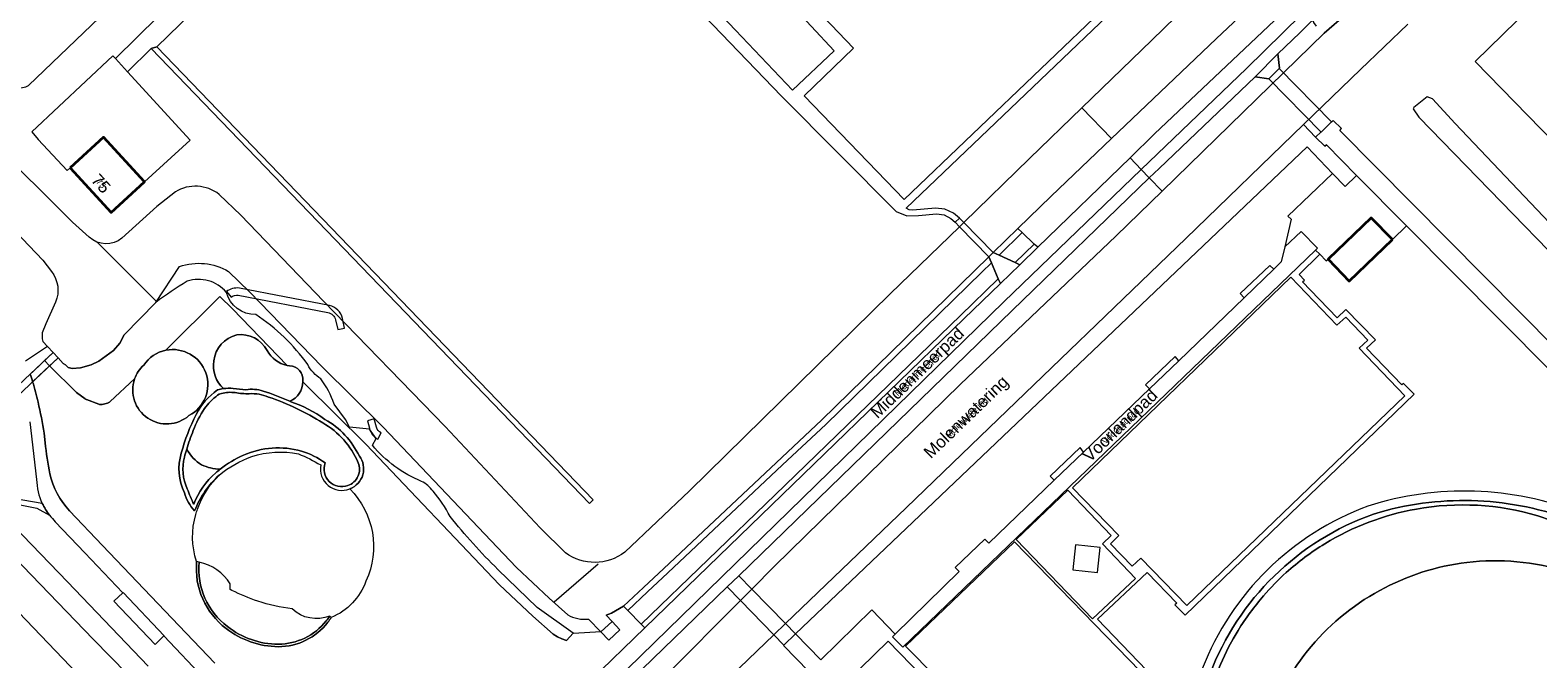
# Model space of a CAD drawing. Header units: metres. Extents: x 124322 to 125871, y 483990 to 485142.
# Tile 50 of 61: x 125126 to 125376, y 484445 to 484549. Entities that reach past the tile are written whole.
import ezdxf
from ezdxf.enums import TextEntityAlignment as Align

# ---------------------------------------------------------------- set-up
doc = ezdxf.new("R2010")
doc.units = ezdxf.units.M
for name, color, linetype, lineweight in [('B-RO-IE-TERREINAFSCHEIDING_KUNSTMATIG_MUUR-GV', 7, 'Continuous', 18), ('B-RO-KW-KUNSTWERK-GV', 170, 'Continuous', 18), ('B-RO-KW-KUNSTWERK_DEK-GV', 7, 'Continuous', 18), ('B-RO-KW-KUNSTWERK_DUIKER-GV', 170, 'Continuous', 18), ('B-RO-KW-KUNSTWERK_STUW-G', 170, 'Continuous', 18), ('B-RO-OG-BEBOUWING-GV', 7, 'Continuous', 35), ('B-RO-OG-BEBOUWING-T18', 7, 'Continuous', 18), ('B-RO-OG-BEBOUWING-T18 @ 0.5', 7, 'Continuous', 18), ('B-RO-OG-BEBOUWING-T18 @ 1', 7, 'Continuous', 18), ('B-RO-OG-BEBOUWING_OVERBOUWING-GV', 7, 'Continuous', 18), ('B-RO-OG-TERREIN_CULTUURSCHEIDING-GV', 7, 'Continuous', 0), ('B-RO-OG-TERREIN_ONBEGROEID-GV', 7, 'Continuous', 0), ('B-RO-OG-TOPOGRAFIE-T18', 7, 'Continuous', 18), ('B-RO-OG-TOPOGRAFIE-T18 @ 0.5', 7, 'Continuous', 18), ('B-RO-OG-TOPOGRAFIE-T18 @ 1', 7, 'Continuous', 18), ('B-RO-OG-WATER-GV', 151, 'Continuous', 13), ('B-RO-VH-ONVERHARD-GV', 252, 'Continuous', 18), ('B-RO-VH-VERHARDING_GESLOTEN-GV', 252, 'Continuous', 18), ('B-RO-VH-VERHARDING_HALFVERHARDING-GV', 7, 'Continuous', 9), ('B-RO-VH-VERHARDING_OPEN-GV', 7, 'Continuous', 9)]:
    doc.layers.add(name, color=color, linetype=linetype, lineweight=lineweight)
doc.styles.add('IBstijl', font='arial.ttf', dxfattribs={"height": 2})

# ---------------------------------------------------------------- blocks, each defined once
blk = doc.blocks.new('*U147')
at = {"layer": 'B-RO-OG-TOPOGRAFIE-T18 @ 0.5', "style": 'IBstijl'}
blk.add_text('Molenwatering', height=1, rotation=44.1, dxfattribs=at).set_placement((125281.25, 484484.787), align=Align.MIDDLE)
at = {"layer": 'B-RO-OG-TOPOGRAFIE-T18 @ 1', "style": 'IBstijl'}
blk.add_text('Molenwatering', height=2, rotation=44.1, dxfattribs=at).set_placement((125281.25, 484484.787), align=Align.MIDDLE)
blk = doc.blocks.new('*U165')
at = {"layer": 'B-RO-OG-TOPOGRAFIE-T18 @ 0.5', "style": 'IBstijl'}
blk.add_text('Middenmeerpad', height=1, rotation=44, dxfattribs=at).set_placement((125273.163, 484492.124), align=Align.MIDDLE)
at = {"layer": 'B-RO-OG-TOPOGRAFIE-T18 @ 1', "style": 'IBstijl'}
blk.add_text('Middenmeerpad', height=2, rotation=44, dxfattribs=at).set_placement((125273.163, 484492.124), align=Align.MIDDLE)
blk = doc.blocks.new('*U177')
at = {"layer": 'B-RO-OG-TOPOGRAFIE-T18 @ 0.5', "style": 'IBstijl'}
blk.add_text('Voorlandpad', height=1, rotation=43.9, dxfattribs=at).set_placement((125306.786, 484483.369), align=Align.MIDDLE)
at = {"layer": 'B-RO-OG-TOPOGRAFIE-T18 @ 1', "style": 'IBstijl'}
blk.add_text('Voorlandpad', height=2, rotation=43.9, dxfattribs=at).set_placement((125306.786, 484483.369), align=Align.MIDDLE)
blk = doc.blocks.new('*U242')
at = {"layer": 'B-RO-OG-BEBOUWING-T18 @ 0.5', "style": 'IBstijl'}
blk.add_text('75', height=1, rotation=-47.6, dxfattribs=at).set_placement((125137.715, 484523.66), align=Align.MIDDLE)
at = {"layer": 'B-RO-OG-BEBOUWING-T18 @ 1', "style": 'IBstijl'}
blk.add_text('75', height=2, rotation=-47.6, dxfattribs=at).set_placement((125137.715, 484523.66), align=Align.MIDDLE)

msp = doc.modelspace()

# ---------------------------------------------------------------- linework, layer by layer
at = {"layer": 'B-RO-IE-TERREINAFSCHEIDING_KUNSTMATIG_MUUR-GV'}
for points in [[(125153.572, 484460.984, 0.2592527), (125158.44, 484449.89)], [(125158.677, 484450.203, -0.2594298), (125153.975, 484460.859)], [(125167.089, 484447.253, -0.1647938), (125158.677, 484450.203)], [(125175.033, 484451.123, -0.2239574), (125167.089, 484447.253)], [(125167.098, 484446.859, 0.2327042), (125175.302, 484450.902)], [(125175.621, 484451.931, -0.0342268), (125175.033, 484451.123)], [(125175.302, 484450.902, 0.0335798), (125175.89, 484451.711)], [(125158.44, 484449.89, 0.1655854), (125167.098, 484446.859)]]:
    msp.add_lwpolyline(points, format="xyb", dxfattribs=at)
for points in [[(125153.975, 484460.859), (125153.572, 484460.984)], [(125175.89, 484451.711), (125175.621, 484451.931)]]:
    msp.add_lwpolyline(points, dxfattribs=at)
at = {"layer": 'B-RO-KW-KUNSTWERK-GV'}
for points in [[(125160.648, 484506.327, 0.1901498), (125158.517, 484505.778)], [(125159.27, 484504.828, -0.2095196), (125160.472, 484505.163)], [(125177.744, 484501.291, 0.2837429), (125175.576, 484503.443)], [(125175.328, 484502.303, -0.2798884), (125176.608, 484501.061)], [(125182.207, 484483.076, 0.2047429), (125183.616, 484481.25)], [(125184.163, 484482.298, -0.2034918), (125183.363, 484483.246)]]:
    msp.add_lwpolyline(points, format="xyb", dxfattribs=at)
for points in [[(125158.517, 484505.778), (125159.27, 484504.828)], [(125160.472, 484505.163), (125175.328, 484502.303)], [(125175.576, 484503.443), (125160.648, 484506.327)], [(125176.608, 484501.061), (125176.963, 484499.482), (125178.094, 484499.699), (125177.744, 484501.291)], [(125183.363, 484483.246), (125183.009, 484484.627), (125181.895, 484484.327), (125182.207, 484483.076)], [(125183.616, 484481.25), (125184.163, 484482.298)]]:
    msp.add_lwpolyline(points, dxfattribs=at)
at = {"layer": 'B-RO-KW-KUNSTWERK_DEK-GV'}
for points in [[(125332.987, 484542.722), (125331.262, 484541.01), (125339.942, 484532.214), (125341.258, 484533.517), (125341.675, 484533.918)], [(125285.591, 484512.218), (125280.701, 484517.189), (125279.993, 484516.5), (125284.868, 484511.51)], [(125245.588, 484456.405), (125243.695, 484454.501), (125249.245, 484448.834), (125251.19, 484450.71)]]:
    msp.add_lwpolyline(points, close=True, dxfattribs=at)
at = {"layer": 'B-RO-KW-KUNSTWERK_DUIKER-GV'}
msp.add_lwpolyline([(125130.594, 484494.773), (125129.776, 484495.651), (125106.921, 484474.14), (125107.759, 484473.281)], close=True, dxfattribs=at)
at = {"layer": 'B-RO-KW-KUNSTWERK_STUW-G'}
for points in [[(125137.003, 484514.011), (125146.875, 484504.166)], [(125212.802, 484454.295), (125220.108, 484460.598)]]:
    msp.add_lwpolyline(points, dxfattribs=at)
at = {"layer": 'B-RO-OG-BEBOUWING-GV'}
for points in [[(125132.612, 484526.285), (125139.378, 484518.881), (125144.915, 484523.939), (125138.149, 484531.343)], [(125351.746, 484514.382), (125348.255, 484518.007), (125341.098, 484511.113), (125344.59, 484507.489)]]:
    msp.add_lwpolyline(points, close=True, dxfattribs=at)
at = {"layer": 'B-RO-OG-BEBOUWING_OVERBOUWING-GV'}
msp.add_lwpolyline([(125299.224, 484463.763), (125298.77, 484459.607), (125302.89, 484459.156), (125303.345, 484463.313)], close=True, dxfattribs=at)
at = {"layer": 'B-RO-OG-TERREIN_CULTUURSCHEIDING-GV'}
for points in [[(125339.195, 484549.781), (125338.743, 484550.394), (125338.714, 484550.437), (125338.686, 484550.48), (125338.661, 484550.525), (125338.533, 484550.773), (125336.415, 484548.688), (125332.766, 484545.16), (125333.021, 484542.779), (125332.987, 484542.722), (125331.262, 484541.01), (125328.994, 484541.348), (125313.075, 484526.163), (125311.461, 484524.601), (125313.579, 484522.391), (125340.47, 484548.62), (125344.12, 484551.81), (125352.49, 484560.64), (125364.35, 484572.6), (125367.403, 484576.356)], [(125146.786, 484503.954), (125141.56, 484498.58), (125140.85, 484497.21), (125139.81, 484495.96), (125137.37, 484494.23), (125136.08, 484493.58), (125134.32, 484493.12), (125132.96, 484493.02), (125132.3, 484493.15), (125131.83, 484493.62), (125131.459, 484493.844), (125130.594, 484494.773), (125129.192, 484493.453), (125133.683, 484489.031), (125135.083, 484487.974), (125135.162, 484487.919), (125135.247, 484487.873), (125135.335, 484487.835), (125137.34, 484487.085)], [(125168.566, 484493.497), (125159.518, 484502.885), (125157.391, 484504.945), (125148.46, 484496.017)], [(125148.46, 484496.017), (125157.391, 484504.945), (125159.518, 484502.885), (125168.566, 484493.497), (125168.981, 484493.423)], [(125128.336, 484494.296), (125129.053, 484494.97), (125129.776, 484495.651), (125128.862, 484496.631), (125125.198, 484494.236)], [(125125.975, 484492.073), (125126.502, 484492.57), (125127.719, 484493.715), (125128.336, 484494.296)], [(125129.192, 484493.453), (125128.336, 484494.296), (125127.719, 484493.715), (125126.502, 484492.57), (125125.975, 484492.073)], [(125137.34, 484487.085), (125135.335, 484487.835), (125135.247, 484487.873), (125135.162, 484487.919), (125135.083, 484487.974), (125133.683, 484489.031), (125129.192, 484493.453), (125128.336, 484492.648), (125126.38, 484490.807)], [(125126.38, 484490.807), (125128.336, 484492.648), (125129.192, 484493.453)], [(125143.29, 484491.26), (125139.248, 484487.5)], [(125139.248, 484487.5), (125143.29, 484491.26)], [(125171.166, 484490.941), (125171.169, 484490.797), (125171.512, 484490.441), (125181.611, 484480.441), (125203.751, 484457.13), (125209.304, 484451.935), (125212.679, 484448.932), (125213.38, 484448.519), (125214.112, 484448.168), (125214.873, 484447.88), (125215.973, 484449.083), (125210.023, 484453.379), (125203.49, 484459.679)], [(125211.586, 484437.319), (125213.14, 484435.695), (125218.856, 484441.265), (125227.849, 484449.972), (125227.253, 484450.577), (125225.017, 484452.844), (125224.34, 484453.58), (125222.34, 484452.39), (125221.421, 484452.068), (125222.435, 484451.012), (125223.73, 484449.663), (125221.891, 484447.94), (125220.582, 484449.303), (125216.051, 484449.026), (125215.973, 484449.083), (125214.873, 484447.88), (125214.112, 484448.168), (125213.38, 484448.519), (125212.679, 484448.932), (125209.304, 484451.935), (125203.751, 484457.13), (125181.611, 484480.441), (125171.512, 484490.441), (125171.169, 484490.797)], [(125138.797, 484487.257), (125137.922, 484487.049)], [(125137.922, 484487.049), (125138.797, 484487.257)], [(125169.01, 484487.564), (125169.044, 484487.548)], [(125182.7, 484480.263), (125183.34, 484481.394), (125182.231, 484482.906), (125178.93, 484483.253), (125178.26, 484484.509), (125176.362, 484487.105)], [(125128.274, 484482.269), (125128.451, 484480.687)], [(125142.091, 484442.276), (125136.427, 484448.12), (125110.049, 484475.436), (125108.67, 484474.139), (125107.759, 484473.281), (125108.01, 484473.024), (125113.247, 484464.466), (125113.182, 484463.927), (125147.14, 484428.43), (125148.55, 484427.04), (125156.8, 484418.56), (125164.87, 484410.57), (125166.72, 484408.06), (125168.17, 484405.19), (125168.79, 484403.12)], [(125178.986, 484473.045), (125178.938, 484473.026)], [(125132.504, 484469.414), (125137.974, 484463.645), (125149.44, 484451.615), (125156.577, 484444.115)]]:
    msp.add_lwpolyline(points, dxfattribs=at)
for points in [[(125341.852, 484525.345), (125343.921, 484523.169), (125345.824, 484525.027), (125340.828, 484530.063), (125340.578, 484529.845), (125339.034, 484531.38), (125337.038, 484533.445), (125317.51, 484514.57), (125283.428, 484481.703), (125271.16, 484469.86), (125251.19, 484450.71), (125252.833, 484449.009), (125252.85, 484448.992), (125337.639, 484529.77)], [(125305.99, 484514.99), (125313.579, 484522.391), (125311.461, 484524.601), (125288.73, 484502.61), (125275.5, 484489.71), (125243.411, 484458.628), (125245.588, 484456.405), (125249.35, 484460.19), (125280.09, 484490.35)], [(125290.391, 484515.523), (125289.664, 484516.207), (125285.591, 484512.218), (125286.564, 484511.773)], [(125292.393, 484513.639), (125290.391, 484515.523), (125286.564, 484511.773), (125289.219, 484510.557)], [(125292.976, 484513.09), (125292.393, 484513.639), (125289.219, 484510.557), (125290, 484510.2)], [(125285.29, 484510.525), (125284.868, 484511.51), (125257.14, 484484.44), (125230.99, 484459.84), (125227.62, 484456.66), (125224.34, 484453.58), (125225.017, 484452.844), (125228.305, 484455.932), (125231.676, 484459.112), (125250.684, 484476.994), (125257.832, 484483.718), (125283.709, 484508.975)], [(125286.434, 484507.854), (125285.29, 484510.525), (125283.709, 484508.975), (125257.832, 484483.718), (125250.684, 484476.994), (125231.676, 484459.112), (125228.305, 484455.932), (125225.017, 484452.844), (125227.253, 484450.577), (125249.443, 484472.044), (125280.183, 484501.784)], [(125280.74, 484501.21), (125286.772, 484507.066), (125286.434, 484507.854), (125280.183, 484501.784), (125249.443, 484472.044), (125227.253, 484450.577), (125227.849, 484449.972), (125255.868, 484477.101)], [(125130.594, 484494.773), (125129.776, 484495.651), (125129.053, 484494.97), (125128.336, 484494.296), (125129.192, 484493.453)]]:
    msp.add_lwpolyline(points, close=True, dxfattribs=at)
for points in [[(125158.493, 484505.621, 0.3033889), (125152.015, 484507.487)], [(125152.015, 484507.487, 0.0151229), (125146.786, 484503.954)], [(125163.381, 484501.932, -0.3429531), (125158.493, 484505.621)], [(125171.99, 484493.636, 0.0928436), (125163.381, 484501.932)], [(125156.43, 484494.257, -0.3224836), (125160.214, 484498.559)], [(125160.214, 484498.559, -0.3180825), (125165.233, 484495.973)], [(125144.792, 484493.559, -0.1978641), (125148.46, 484496.017)], [(125148.46, 484496.017, -0.8688943), (125152.297, 484485.182)], [(125165.233, 484495.973, 0.2137653), (125168.566, 484493.497)], [(125143.29, 484491.26, -0.1238218), (125144.792, 484493.559)], [(125157.998, 484489.653, -0.25499), (125156.43, 484494.257)], [(125168.981, 484493.423, -0.4465274), (125171.166, 484490.941)], [(125174.145, 484491.277, -0.1339999), (125171.99, 484493.636)], [(125125.975, 484492.073, -0.0054744), (125126.38, 484490.807)], [(125126.38, 484490.807, -0.0168845), (125127.295, 484487.407)], [(125152.297, 484485.182, -0.76756), (125143.29, 484491.26)], [(125171.169, 484490.797, -0.3024321), (125169.01, 484487.564)], [(125176.362, 484487.105, 0.0753862), (125174.145, 484491.277)], [(125153.478, 484485.359, -0.1300531), (125157.041, 484489.432)], [(125157.041, 484489.432, -0.0407509), (125157.998, 484489.653)], [(125127.295, 484487.407, -0.0199375), (125128.274, 484482.269)], [(125137.922, 484487.049, -0.1457202), (125137.34, 484487.085)], [(125137.34, 484487.085, 0.1457202), (125137.922, 484487.049)], [(125139.248, 484487.5, -0.1300898), (125138.797, 484487.257)], [(125138.797, 484487.257, 0.1300898), (125139.248, 484487.5)], [(125151.027, 484478.959, -0.0505713), (125153.478, 484485.359)], [(125169.044, 484487.548, -0.0700271), (125174.84, 484484.559)], [(125174.84, 484484.559, -0.1497548), (125180.535, 484478.476)], [(125128.451, 484480.687, 0.0189417), (125129.227, 484475.525)], [(125190.852, 484474.278, -0.1254179), (125182.7, 484480.263)], [(125151.559, 484472.387, -0.1899939), (125151.027, 484478.959)], [(125180.535, 484478.476, -0.4979449), (125178.986, 484473.045)], [(125129.227, 484475.525, 0.1370844), (125132.504, 484469.414)], [(125157.326, 484475.329, 0.1178227), (125153.241, 484469.387)], [(125153.724, 484469.683, -0.1190304), (125157.326, 484475.329)], [(125178.938, 484473.026, -0.3151668), (125181.624, 484457.733)], [(125192.746, 484472.636, 0.1148856), (125190.852, 484474.278)], [(125195.567, 484468.46, 0.0623581), (125192.746, 484472.636)], [(125153.241, 484469.387, -0.1198399), (125151.559, 484472.387)], [(125153.572, 484460.984, -0.1526839), (125153.432, 484468.804)], [(125153.432, 484468.804, -0.0180952), (125153.724, 484469.683)], [(125203.49, 484459.679, -0.0289027), (125195.567, 484468.46)], [(125158.44, 484449.89, -0.2592527), (125153.572, 484460.984)], [(125181.624, 484457.733, -0.2130361), (125175.89, 484451.711)], [(125175.302, 484450.902, -0.2327042), (125167.098, 484446.859)], [(125175.89, 484451.711, -0.0335798), (125175.302, 484450.902)], [(125167.098, 484446.859, -0.1655854), (125158.44, 484449.89)]]:
    msp.add_lwpolyline(points, format="xyb", dxfattribs=at)
at = {"layer": 'B-RO-OG-TERREIN_ONBEGROEID-GV'}
for points in [[(125157.031, 484488.546, 0.0744492), (125154.868, 484486.353)], [(125159.943, 484488.988, 0.0975228), (125157.683, 484488.861)], [(125162.301, 484488.813, -0.0456384), (125159.943, 484488.988)], [(125165.486, 484488.262, 0.1195616), (125162.301, 484488.813)], [(125174.481, 484483.967, 0.0581985), (125165.486, 484488.262)], [(125154.868, 484486.353, 0.0521355), (125153.008, 484482.711)], [(125153.008, 484482.711, 0.0199115), (125151.921, 484479.59)], [(125180.321, 484477.37, 0.1676381), (125174.481, 484483.967)], [(125151.921, 484479.59, 0.1251503), (125154.392, 484477.002)], [(125157.457, 484476.282, -0.0644542), (125161.337, 484478.615)], [(125161.337, 484478.615, -0.172108), (125170.927, 484479.311)], [(125170.927, 484479.311, -0.0747848), (125174.884, 484477.336)], [(125154.392, 484477.002, 0.0933362), (125157.457, 484476.282)], [(125174.884, 484477.336, 0.6438954), (125178.62, 484473.602)], [(125178.62, 484473.602, 0.4426396), (125180.321, 484477.37)]]:
    msp.add_lwpolyline(points, format="xyb", dxfattribs=at)
msp.add_lwpolyline([(125157.683, 484488.861), (125157.32, 484488.756), (125157.031, 484488.546)], dxfattribs=at)
at = {"layer": 'B-RO-OG-WATER-GV'}
for points in [[(125135.77, 484514.79), (125132.98, 484517.28), (125119.44, 484530.7), (125097.09, 484553.81), (125093.267, 484557.753), (125084.06, 484567.25), (125076.09, 484575.52), (125044.036, 484608.673), (125039.1, 484603.572), (125066.51, 484574.99), (125080.3, 484560.43), (125112.28, 484527.48), (125128.05, 484510.94), (125129.521, 484509.067)], [(125335.51, 484570.42), (125331.68, 484566.74), (125311.88, 484547.45), (125300.307, 484536.237), (125305.197, 484531.136), (125322.57, 484547.66), (125337.83, 484562.16), (125340.5, 484564.99), (125342.3, 484567.79), (125343.23, 484570.3)], [(125344.12, 484551.81), (125340.47, 484548.62), (125313.579, 484522.391), (125305.99, 484514.99), (125280.09, 484490.35), (125249.35, 484460.19), (125245.588, 484456.405), (125243.695, 484454.501), (125231.27, 484442)], [(125242.16, 484442), (125249.245, 484448.834), (125251.19, 484450.71), (125271.16, 484469.86), (125283.428, 484481.703), (125317.51, 484514.57), (125337.038, 484533.445), (125346.49, 484542.58), (125354.31, 484550.11)], [(125218.527, 484451.445), (125220.582, 484449.303), (125222.435, 484451.012), (125221.421, 484452.068), (125222.34, 484452.39), (125224.34, 484453.58), (125227.62, 484456.66), (125230.99, 484459.84), (125257.14, 484484.44), (125284.868, 484511.51), (125285.591, 484512.218), (125289.664, 484516.207), (125295.17, 484521.6), (125305.197, 484531.136), (125300.307, 484536.237), (125291.61, 484527.81), (125280.701, 484517.189), (125279.993, 484516.5), (125268.54, 484505.35), (125235.25, 484472.71), (125224.51, 484462.52)], [(125150.04, 484522.3), (125146.98, 484519.84), (125141.17, 484514.63)], [(125160.91, 484518.44), (125157.29, 484521.87)], [(125214.71, 484462.44), (125210.48, 484466.56), (125194.78, 484483.36), (125174.61, 484504.16), (125160.91, 484518.44)], [(125130.17, 484504), (125128.58, 484500.4), (125127.94, 484498.93), (125127.94, 484497.93), (125128.1, 484497.47), (125128.862, 484496.631), (125129.776, 484495.651), (125130.594, 484494.773), (125131.459, 484493.844), (125131.83, 484493.62), (125132.3, 484493.15), (125132.96, 484493.02), (125134.32, 484493.12), (125136.08, 484493.58), (125137.37, 484494.23), (125139.81, 484495.96), (125140.85, 484497.21), (125141.56, 484498.58), (125146.786, 484503.954), (125150.715, 484509.888)], [(125158.85, 484509.1), (125162.35, 484505.71), (125174.36, 484493.25), (125184.47, 484483.24), (125206.57, 484459.97), (125212, 484454.89), (125215.08, 484452.15)], [(125168.79, 484403.12), (125168.17, 484405.19), (125166.72, 484408.06), (125164.87, 484410.57), (125156.8, 484418.56), (125148.55, 484427.04), (125147.14, 484428.43), (125113.182, 484463.927)]]:
    msp.add_lwpolyline(points, dxfattribs=at)
msp.add_lwpolyline([(125422.77, 484469.03), (125391.3, 484502.89), (125362.13, 484533.62), (125358.4, 484537.74), (125357.53, 484538.07), (125355.29, 484536.29), (125355.21, 484536.06), (125356.14, 484534.65), (125393.2, 484496.56), (125422.68, 484465.62), (125430.27, 484458.33), (125430.85, 484458.04), (125432.17, 484459.42), (125431.59, 484460.08)], close=True, dxfattribs=at)
for points in [[(125157.29, 484521.87, 0.3127093), (125150.04, 484522.3)], [(125141.17, 484514.63, -0.385278), (125135.77, 484514.79)], [(125150.715, 484509.888, -0.2211853), (125158.85, 484509.1)], [(125129.521, 484509.067, -0.275621), (125130.17, 484504)], [(125224.51, 484462.52, -0.3367949), (125214.71, 484462.44)], [(125215.08, 484452.15, 0.1645191), (125218.527, 484451.445)]]:
    msp.add_lwpolyline(points, format="xyb", dxfattribs=at)
at = {"layer": 'B-RO-VH-ONVERHARD-GV'}
for points in [[(125148.46, 484496.017, 0.1978641), (125144.792, 484493.559)], [(125152.297, 484485.182, 0.8688943), (125148.46, 484496.017)], [(125144.792, 484493.559, 0.1238218), (125143.29, 484491.26)], [(125143.29, 484491.26, 0.76756), (125152.297, 484485.182)], [(125382.819, 484469.073, 0.1719823), (125347.707, 484470.168)], [(125129.198, 484468.665, -0.0442041), (125127.971, 484470.628)], [(125347.707, 484470.168, 0.2149664), (125320.229, 484443.178)], [(125349.743, 484469.19, -0.1613197), (125381.833, 484467.731)], [(125321.516, 484442.352, -0.2193872), (125348.594, 484468.852)]]:
    msp.add_lwpolyline(points, format="xyb", dxfattribs=at)
for points in [[(125117.153, 484473.139), (125118.764, 484471.472), (125127.093, 484469.855), (125129.198, 484468.665)], [(125127.971, 484470.628), (125119.555, 484472.05), (125117.153, 484473.139)], [(125348.594, 484468.852), (125349.743, 484469.19)]]:
    msp.add_lwpolyline(points, dxfattribs=at)
at = {"layer": 'B-RO-VH-VERHARDING_GESLOTEN-GV'}
for points in [[(125075.68, 484637.516), (125051.215, 484613.954), (125099.548, 484563.843), (125122.26, 484540.295), (125122.688, 484539.981), (125123.164, 484539.747), (125123.675, 484539.602), (125124.203, 484539.55), (125124.732, 484539.593), (125125.245, 484539.729), (125125.725, 484539.954), (125175.357, 484587.587), (125102.367, 484663.217)], [(125262.456, 484546.117), (125254.274, 484538.238), (125270.841, 484521.021), (125327.462, 484575.242), (125253.51, 484652.417), (125205.057, 484606.131)], [(125146.051, 484546.038), (125146.981, 484546.356), (125195.049, 484593.126), (125191.36, 484596.93), (125181.902, 484586.096), (125180.03, 484583.79), (125167.43, 484571.12), (125147.17, 484551.39), (125140.106, 484544.395), (125142.103, 484542.21)], [(125411.31, 484588.73), (125365.49, 484543.89), (125435.28, 484472.26), (125481.09, 484517.2)], [(125332.987, 484542.722), (125331.262, 484541.01), (125339.942, 484532.214), (125341.258, 484533.517), (125341.675, 484533.918)], [(125274.118, 484491.136), (125287.348, 484504.036), (125310.137, 484525.982), (125308.266, 484527.934), (125292.976, 484513.09), (125290, 484510.2), (125286.772, 484507.066), (125280.74, 484501.21), (125255.868, 484477.101), (125227.849, 484449.972), (125218.856, 484441.265), (125213.14, 484435.695), (125211.726, 484434.264), (125211.624, 484434.169), (125213.325, 484432.366), (125222.709, 484440.97)], [(125311.461, 484524.601), (125310.137, 484525.982), (125287.348, 484504.036), (125274.118, 484491.136), (125222.709, 484440.97), (125213.325, 484432.366), (125214.58, 484431.01), (125216.298, 484432.537), (125216.188, 484432.681), (125216.53, 484432.943), (125223.89, 484439.72), (125241.483, 484456.761), (125243.411, 484458.628), (125275.5, 484489.71), (125288.73, 484502.61)], [(125284.868, 484511.51), (125285.591, 484512.218), (125280.701, 484517.189), (125279.993, 484516.5)], [(125353.795, 484488.481), (125346.235, 484496.356), (125347.654, 484497.717), (125344.034, 484501.494), (125342.524, 484500.182), (125334.943, 484508.12), (125298.757, 484473.204), (125306.394, 484465.276), (125305.052, 484463.903), (125308.62, 484460.21), (125310.08, 484461.523), (125317.687, 484453.715)], [(125305.052, 484463.903), (125306.394, 484465.276), (125298.757, 484473.204), (125334.943, 484508.12), (125342.524, 484500.182), (125344.034, 484501.494), (125347.654, 484497.717), (125346.235, 484496.356), (125353.795, 484488.481), (125317.687, 484453.715), (125310.08, 484461.523), (125308.62, 484460.21)], [(125303.729, 484463.91), (125305.165, 484465.3), (125297.932, 484472.821), (125289.37, 484464.612), (125302.064, 484451.505), (125309.153, 484458.185)], [(125289.37, 484464.612), (125297.932, 484472.821), (125305.165, 484465.3), (125303.729, 484463.91), (125309.153, 484458.185), (125302.064, 484451.505)], [(125271.075, 484446.956), (125272.92, 484445.04), (125291.849, 484425.389), (125309.942, 484442.797), (125289.108, 484464.273)], [(125272.92, 484445.04), (125271.075, 484446.956), (125289.108, 484464.273), (125309.942, 484442.797), (125291.849, 484425.389)], [(125243.695, 484454.501), (125249.245, 484448.834), (125251.19, 484450.71), (125245.588, 484456.405)], [(125222.435, 484451.012), (125220.582, 484449.303), (125221.891, 484447.94), (125223.73, 484449.663)], [(125258.933, 484438.77), (125249.666, 484429.767), (125273.903, 484404.61), (125292.6, 484422.624), (125291.259, 484424.007), (125268.201, 484447.773)]]:
    msp.add_lwpolyline(points, close=True, dxfattribs=at)
for points in [[(125346.81, 484566.27), (125345.82, 484564.68), (125337.2, 484555.46), (125312.34, 484531.89), (125308.266, 484527.934), (125310.137, 484525.982), (125327.574, 484542.773), (125339.672, 484554.681), (125346.708, 484561.658)], [(125346.708, 484561.658), (125339.672, 484554.681), (125327.574, 484542.773), (125310.137, 484525.982), (125311.461, 484524.601), (125313.075, 484526.163), (125328.994, 484541.348), (125332.766, 484545.16), (125336.415, 484548.688), (125338.533, 484550.773), (125341.07, 484553.27), (125348.16, 484560.3)], [(125420.626, 484454.143), (125343.064, 484532.482), (125343.327, 484532.796), (125341.908, 484534.142), (125341.258, 484533.517), (125339.942, 484532.214), (125339.923, 484532.233), (125339.034, 484531.38), (125340.578, 484529.845), (125340.828, 484530.063), (125345.824, 484525.027), (125354.106, 484516.677), (125424.98, 484445.23), (125434.315, 484454.264)], [(125102.452, 484488.358), (125090.584, 484500.573), (125089.924, 484501.278), (125064.182, 484527.847), (125061.665, 484525.404), (125068.664, 484518.166), (125087.157, 484499.117), (125088.011, 484498.238), (125091.788, 484494.347), (125110.049, 484475.436), (125136.427, 484448.12), (125142.091, 484442.276)], [(125310.986, 484442.987), (125302.866, 484451.409), (125311.087, 484459.138), (125316.018, 484454.074), (125315.678, 484453.779), (125317.418, 484452.063), (125355.334, 484488.711), (125353.619, 484490.508), (125353.307, 484490.263), (125347.483, 484496.351), (125348.94, 484497.724), (125344.055, 484502.765), (125342.604, 484501.397), (125338.206, 484506.012), (125336.876, 484507.37), (125337.178, 484507.67), (125336.28, 484508.593), (125339.707, 484511.929), (125339.004, 484512.629), (125270.59, 484446.802), (125268.899, 484448.509), (125269.353, 484448.953), (125265.465, 484452.949), (125257.009, 484444.688), (125252.85, 484448.992), (125252.833, 484449.009), (125250.91, 484447.133), (125250.828, 484447.053), (125255.019, 484442.767)], [(125158.517, 484505.778), (125159.27, 484504.828)], [(125160.472, 484505.163), (125175.328, 484502.303)], [(125175.576, 484503.443), (125160.648, 484506.327)], [(125176.608, 484501.061), (125176.963, 484499.482), (125178.094, 484499.699), (125177.744, 484501.291)], [(125168.981, 484493.423), (125168.566, 484493.497)], [(125171.169, 484490.797), (125171.166, 484490.941)], [(125145.531, 484443.627), (125132.167, 484457.596), (125118.764, 484471.472), (125117.153, 484473.139), (125102.452, 484488.358)], [(125125.934, 484484.127), (125127.029, 484474.588)], [(125183.363, 484483.246), (125183.009, 484484.627), (125181.895, 484484.327), (125182.207, 484483.076)], [(125128.451, 484480.687), (125128.274, 484482.269)], [(125183.616, 484481.25), (125184.163, 484482.298)], [(125137.974, 484463.645), (125132.504, 484469.414)], [(125130.14, 484467.556), (125135.01, 484462.439), (125141.325, 484455.794), (125141.375, 484455.841), (125148.191, 484448.658), (125148.157, 484448.633), (125154.945, 484441.464), (125155.362, 484440.981), (125155.345, 484440.762), (125158.291, 484440.718), (125158.312, 484440.965), (125158.471, 484442.97)], [(125156.577, 484444.115), (125149.44, 484451.615), (125137.974, 484463.645)], [(125159.427, 484456.199), (125159.137, 484456.352), (125159.127, 484457.262)], [(125258.933, 484438.77), (125268.201, 484447.773), (125291.259, 484424.007)]]:
    msp.add_lwpolyline(points, dxfattribs=at)
for points in [[(125160.648, 484506.327, 0.1901498), (125158.517, 484505.778)], [(125159.27, 484504.828, -0.2095196), (125160.472, 484505.163)], [(125177.744, 484501.291, 0.2837429), (125175.576, 484503.443)], [(125175.328, 484502.303, -0.2798884), (125176.608, 484501.061)], [(125160.214, 484498.559, 0.3224836), (125156.43, 484494.257)], [(125165.233, 484495.973, 0.3180825), (125160.214, 484498.559)], [(125168.566, 484493.497, -0.2137653), (125165.233, 484495.973)], [(125156.43, 484494.257, 0.25499), (125157.998, 484489.653)], [(125171.166, 484490.941, 0.4465274), (125168.981, 484493.423)], [(125126.38, 484490.807, 0.0054744), (125125.975, 484492.073)], [(125127.295, 484487.407, 0.0168845), (125126.38, 484490.807)], [(125169.01, 484487.564, 0.3024321), (125171.169, 484490.797)], [(125157.998, 484489.653, -0.0696903), (125159.631, 484489.671)], [(125159.631, 484489.671, 0.0201469), (125161.721, 484489.484)], [(125161.721, 484489.484, -0.1130628), (125164.595, 484489.255)], [(125164.595, 484489.255, -0.0282318), (125169.01, 484487.564)], [(125128.274, 484482.269, 0.0199375), (125127.295, 484487.407)], [(125182.207, 484483.076, 0.2047429), (125183.616, 484481.25)], [(125184.163, 484482.298, -0.2034918), (125183.363, 484483.246)], [(125129.227, 484475.525, -0.0189417), (125128.451, 484480.687)], [(125151.547, 484478.284, 0.1718994), (125152.018, 484473.019)], [(125151.921, 484479.59, 0.0078872), (125151.547, 484478.284)], [(125154.392, 484477.002, -0.1251503), (125151.921, 484479.59)], [(125132.504, 484469.414, -0.1370844), (125129.227, 484475.525)], [(125153.082, 484470.472, -0.1265676), (125156.759, 484475.698)], [(125157.457, 484476.282, -0.0933362), (125154.392, 484477.002)], [(125156.759, 484475.698, -0.0126579), (125157.457, 484476.282)], [(125127.029, 484474.588, 0.0966815), (125127.971, 484470.628)], [(125152.018, 484473.019, 0.0154684), (125153.082, 484470.472)], [(125127.971, 484470.628, 0.0442041), (125129.198, 484468.665)], [(125129.198, 484468.665, 0.0277266), (125130.14, 484467.556)], [(125153.975, 484460.859, 0.2594298), (125158.677, 484450.203)], [(125159.127, 484457.262, 0.2155053), (125153.975, 484460.859)], [(125163.71, 484454.396, -0.0399658), (125159.427, 484456.199)], [(125169.387, 484453.151, -0.0505571), (125163.71, 484454.396)], [(125175.621, 484451.931, -0.2953182), (125169.387, 484453.151)], [(125158.677, 484450.203, 0.1647938), (125167.089, 484447.253)], [(125167.089, 484447.253, 0.2239574), (125175.033, 484451.123)], [(125175.033, 484451.123, 0.0342268), (125175.621, 484451.931)]]:
    msp.add_lwpolyline(points, format="xyb", dxfattribs=at)
at = {"layer": 'B-RO-VH-VERHARDING_HALFVERHARDING-GV'}
for points in [[(125375.859, 484468.546, 0.1178202), (125355.72, 484469.685)], [(125355.72, 484469.685, 0.0923462), (125340.554, 484463.925)], [(125378.417, 484467.653, 0.0264449), (125375.859, 484468.546)], [(125340.554, 484463.925, 0.0463523), (125334.161, 484459.153)], [(125364.099, 484460.829, 0.0957096), (125349.647, 484456.187)], [(125349.647, 484456.187, -0.0957096), (125364.099, 484460.829)], [(125394.901, 484451.512, 0.2088485), (125364.099, 484460.829)], [(125364.099, 484460.829, -0.2088485), (125394.901, 484451.512)], [(125334.161, 484459.153, 0.0312847), (125330.402, 484455.304)], [(125330.402, 484455.304, 0.0404406), (125326.182, 484449.561)], [(125349.647, 484456.187, 0.4144157), (125333.822, 484401.87)], [(125333.822, 484401.87, -0.4144157), (125349.647, 484456.187)], [(125326.182, 484449.561, 0.1460373), (125319.734, 484425.359)]]:
    msp.add_lwpolyline(points, format="xyb", dxfattribs=at)
at = {"layer": 'B-RO-VH-VERHARDING_OPEN-GV'}
for points in [[(125205.057, 484606.131), (125253.51, 484652.417), (125327.462, 484575.242), (125270.841, 484521.021), (125254.274, 484538.238), (125262.456, 484546.117)], [(125238.646, 484565.754), (125248.951, 484554.892), (125250.84, 484553.061), (125251.628, 484553.874), (125259.258, 484545.69), (125252.323, 484539.133), (125242.873, 484549.126), (125232.575, 484560.015)], [(125146.981, 484546.356), (125146.051, 484546.038), (125218.671, 484470.608), (125219.301, 484471.214)], [(125332.766, 484545.16), (125328.994, 484541.348), (125331.262, 484541.01), (125332.987, 484542.722), (125333.021, 484542.779)], [(125142.103, 484542.21), (125140.106, 484544.395), (125139.668, 484544.874), (125126.24, 484532.22), (125127.3, 484530.99), (125132.109, 484525.825), (125132.612, 484526.285), (125138.149, 484531.343), (125144.915, 484523.939), (125152.484, 484530.853)], [(125348.255, 484518.007), (125351.746, 484514.382), (125354.106, 484516.677), (125345.824, 484525.027), (125343.921, 484523.169), (125341.852, 484525.345), (125334.431, 484518.259), (125334.964, 484517.739), (125333.937, 484513.151), (125336.644, 484515.726), (125339.319, 484512.933), (125339.004, 484512.629), (125339.707, 484511.929), (125340.786, 484510.83), (125341.098, 484511.113)], [(125279.993, 484516.5), (125280.701, 484517.189), (125279.988, 484517.914), (125279.271, 484517.239)], [(125339.004, 484512.629), (125339.319, 484512.933), (125336.644, 484515.726), (125333.937, 484513.151), (125333.309, 484510.67), (125332.091, 484509.452), (125327.181, 484504.741), (125316.375, 484494.287), (125311.475, 484489.61), (125300.575, 484479.141), (125295.675, 484474.456), (125284.855, 484464.003), (125284.22, 484464.708), (125279.303, 484459.983), (125279.963, 484459.326), (125269.353, 484448.953), (125268.899, 484448.509), (125270.59, 484446.802)], [(125289.219, 484510.557), (125286.564, 484511.773), (125285.591, 484512.218), (125284.868, 484511.51), (125285.29, 484510.525), (125286.434, 484507.854), (125286.772, 484507.066), (125290, 484510.2)], [(125332.091, 484509.452), (125331.415, 484510.103), (125326.539, 484505.451), (125327.181, 484504.741)], [(125316.375, 484494.287), (125315.736, 484495.003), (125310.832, 484490.288), (125311.475, 484489.61)], [(125300.575, 484479.141), (125299.997, 484479.878), (125295.049, 484475.162), (125295.675, 484474.456)], [(125245.588, 484456.405), (125243.411, 484458.628), (125241.483, 484456.761), (125243.695, 484454.501)], [(125141.325, 484455.794), (125139.851, 484454.412), (125146.673, 484447.209), (125148.157, 484448.633), (125148.191, 484448.658), (125141.375, 484455.841)], [(125252.833, 484449.009), (125251.19, 484450.71), (125249.245, 484448.834), (125250.91, 484447.133)]]:
    msp.add_lwpolyline(points, close=True, dxfattribs=at)
for points in [[(125196.419, 484594.459), (125250.517, 484538.15), (125269.488, 484519.023), (125271.267, 484518.323), (125273.202, 484518.387), (125276.212, 484518.665), (125277.458, 484518.46), (125278.595, 484517.895), (125279.271, 484517.239), (125279.988, 484517.914), (125279.026, 484518.768), (125277.561, 484519.398), (125276, 484519.589), (125272.297, 484519.28), (125271.686, 484519.297), (125271.151, 484519.577), (125329.231, 484575.157)], [(125157.031, 484488.546), (125157.32, 484488.756), (125157.683, 484488.861)], [(125169.044, 484487.548), (125169.01, 484487.564)], [(125178.938, 484473.026), (125178.986, 484473.045)], [(125349.743, 484469.19), (125348.594, 484468.852)]]:
    msp.add_lwpolyline(points, dxfattribs=at)
for points in [[(125157.041, 484489.432, 0.1300531), (125153.478, 484485.359)], [(125154.868, 484486.353, -0.0744492), (125157.031, 484488.546)], [(125157.998, 484489.653, 0.0407509), (125157.041, 484489.432)], [(125157.683, 484488.861, -0.0975228), (125159.943, 484488.988)], [(125159.631, 484489.671, 0.0696903), (125157.998, 484489.653)], [(125161.721, 484489.484, -0.0201469), (125159.631, 484489.671)], [(125159.943, 484488.988, 0.0456384), (125162.301, 484488.813)], [(125164.595, 484489.255, 0.1130628), (125161.721, 484489.484)], [(125162.301, 484488.813, -0.1195616), (125165.486, 484488.262)], [(125169.01, 484487.564, 0.0282318), (125164.595, 484489.255)], [(125165.486, 484488.262, -0.0581985), (125174.481, 484483.967)], [(125153.478, 484485.359, 0.0505713), (125151.027, 484478.959)], [(125153.008, 484482.711, -0.0521355), (125154.868, 484486.353)], [(125174.84, 484484.559, 0.0700271), (125169.044, 484487.548)], [(125151.921, 484479.59, -0.0199115), (125153.008, 484482.711)], [(125174.481, 484483.967, -0.1676381), (125180.321, 484477.37)], [(125180.535, 484478.476, 0.1497548), (125174.84, 484484.559)], [(125151.027, 484478.959, 0.1899939), (125151.559, 484472.387)], [(125152.018, 484473.019, -0.1718994), (125151.547, 484478.284)], [(125151.547, 484478.284, -0.0078872), (125151.921, 484479.59)], [(125157.326, 484475.329, -0.0910984), (125162.718, 484478.376)], [(125161.337, 484478.615, 0.0644542), (125157.457, 484476.282)], [(125170.927, 484479.311, 0.172108), (125161.337, 484478.615)], [(125162.718, 484478.376, -0.1311778), (125170.434, 484478.843)], [(125170.434, 484478.843, -0.0352929), (125174.126, 484476.999)], [(125174.884, 484477.336, 0.0747848), (125170.927, 484479.311)], [(125178.986, 484473.045, 0.4979449), (125180.535, 484478.476)], [(125156.759, 484475.698, 0.1265676), (125153.082, 484470.472)], [(125153.241, 484469.387, -0.1178227), (125157.326, 484475.329)], [(125157.457, 484476.282, 0.0126579), (125156.759, 484475.698)], [(125174.126, 484476.999, 0.5855594), (125178.938, 484473.026)], [(125178.62, 484473.602, -0.6438954), (125174.884, 484477.336)], [(125180.321, 484477.37, -0.4426396), (125178.62, 484473.602)], [(125153.082, 484470.472, -0.0154684), (125152.018, 484473.019)], [(125151.559, 484472.387, 0.1198399), (125153.241, 484469.387)], [(125381.833, 484467.731, 0.1613197), (125349.743, 484469.19)], [(125355.72, 484469.685, -0.1178202), (125375.859, 484468.546)], [(125348.594, 484468.852, 0.2193872), (125321.516, 484442.352)], [(125340.554, 484463.925, -0.0923462), (125355.72, 484469.685)], [(125375.859, 484468.546, -0.0264449), (125378.417, 484467.653)], [(125334.161, 484459.153, -0.0463523), (125340.554, 484463.925)], [(125330.402, 484455.304, -0.0312847), (125334.161, 484459.153)], [(125326.182, 484449.561, -0.0404406), (125330.402, 484455.304)], [(125319.734, 484425.359, -0.1460373), (125326.182, 484449.561)]]:
    msp.add_lwpolyline(points, format="xyb", dxfattribs=at)

# ---------------------------------------------------------------- block references
at = {"layer": 'B-RO-OG-BEBOUWING-T18'}
msp.add_blockref('*U242', (0, 0), dxfattribs=at)
at = {"layer": 'B-RO-OG-TOPOGRAFIE-T18'}
for name in ['*U165', '*U147', '*U177']:
    msp.add_blockref(name, (0, 0), dxfattribs=at)

doc.saveas('drawing.dxf')
